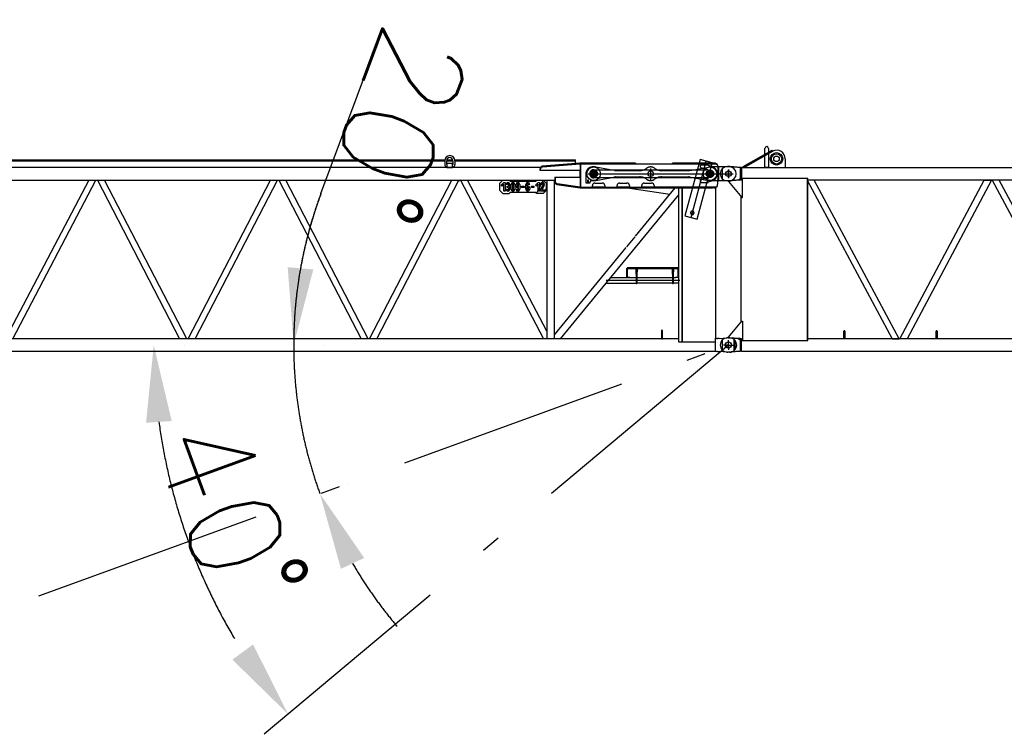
# Model space of a CAD drawing. Extents: x 11974 to 65910, y 18993 to 86132.
# Tile 27 of 37: x 42290 to 50275, y 53106 to 58906. Entities that reach past the tile are written whole.
import ezdxf

# ---------------------------------------------------------------- set-up
doc = ezdxf.new("R2010")
doc.units = 0
doc.header["$LTSCALE"] = 62.5
doc.header["$MEASUREMENT"] = 0
doc.linetypes.add('CENTER', pattern=[50.5, 30, -9, 2.5, -9])
doc.linetypes.add('HIDDEN', pattern=[12.6, 8.4, -4.2])
doc.layers.get('0').update_dxf_attribs({"linetype": 'CONTINUOUS'})
doc.layers.get('Defpoints').update_dxf_attribs({"linetype": 'CONTINUOUS'})
for name, color, linetype in [('1', 7, 'CONTINUOUS'), ('11', 7, 'CONTINUOUS'), ('16', 7, 'CONTINUOUS'), ('55', 7, 'CONTINUOUS')]:
    doc.layers.add(name, color=color, linetype=linetype)
doc.styles.get("Standard").update_dxf_attribs({"font": 'txt', "bigfont": 'bigfont'})
doc.dimstyles.get("Standard").update_dxf_attribs({"dimtxt": 0.18, "dimasz": 0.18, "dimexe": 0.18, "dimexo": 0.0625, "dimgap": 0.09, "dimtad": 0, "dimtih": 1, "dimtoh": 1, "dimdec": 4, "dimzin": 0, "dimtxsty": 'STANDARD', "dimcen": 0.09, "dimazin": 3, "dimtfac": 1, "dimtdec": 4, "dimtofl": 0, "dimtmove": 0, "dimatfit": 3, "dimtolj": 1, "dimtzin": 0})

# ---------------------------------------------------------------- blocks, each defined once
blk = doc.blocks.new('*G22')
at = {"layer": '1', "color": 7, "linetype": 'CONTINUOUS'}
for p, q in [((48156.9576, 57714.935427), (48392.9751, 57847.952427)), ((48397.8876, 57839.244927), (48161.8686, 57706.223427)), ((48178.2381, 57715.388427), (48397.8876, 57839.244927)), ((48333.1371, 57706.223427), (48333.1371, 57861.314427)), ((48363.1296, 57861.314427), (48363.1296, 57706.223427)), ((48392.9751, 57847.952427), (48397.8876, 57839.244927)), ((48498.6231, 57776.348427), (48498.6231, 57715.388427)), ((47986.1286, 57694.353927), (47986.1286, 57616.506927)), ((48048.1461, 57713.424927), (48029.1306, 57713.424927)), ((48060.8541, 57711.701427), (48058.0896, 57711.744927)), ((48064.2291, 57711.570927), (48060.8541, 57711.701427)), ((48068.2116, 57711.356427), (48064.2291, 57711.570927)), ((48072.8046, 57711.053427), (48068.2116, 57711.356427)), ((48078.0066, 57710.664927), (48072.8046, 57711.053427)), ((48083.8161, 57710.189427), (48078.0066, 57710.664927)), ((48090.2346, 57709.628427), (48083.8161, 57710.189427)), ((48097.2591, 57708.980427), (48090.2346, 57709.628427)), ((48104.8926, 57708.246927), (48097.2591, 57708.980427)), ((48113.1306, 57707.427927), (48104.8926, 57708.246927)), ((48133.1901, 57707.427927), (48113.1306, 57707.427927)), ((48133.1901, 57707.427927), (48133.1901, 57603.423927)), ((48143.9241, 57706.223427), (48133.1901, 57707.427927)), ((48143.9241, 57706.223427), (48143.9241, 57604.622427)), ((48143.9241, 57706.223427), (59932.3371, 57706.223427)), ((48161.8686, 57706.223427), (48156.9576, 57714.935427)), ((48178.2381, 57706.223427), (48178.2381, 57715.388427)), ((48363.1296, 57706.223427), (48333.1371, 57706.223427)), ((48048.1461, 57597.426927), (48029.1306, 57597.426927)), ((48113.1306, 57603.423927), (48038.1306, 57597.426927)), ((48038.1306, 57597.426927), (48038.1306, 57592.422927)), ((48038.1306, 57592.422927), (48146.9406, 57462.747927)), ((48060.8541, 57599.240427), (48058.0896, 57599.198427)), ((48064.2291, 57599.367927), (48060.8541, 57599.240427)), ((48068.2116, 57599.579427), (48064.2291, 57599.367927)), ((48072.8046, 57599.874927), (48068.2116, 57599.579427)), ((48078.0066, 57600.254427), (48072.8046, 57599.874927)), ((48083.8161, 57600.719427), (48078.0066, 57600.254427)), ((48090.2346, 57601.269927), (48083.8161, 57600.719427)), ((48097.2591, 57601.902927), (48090.2346, 57601.269927)), ((48104.8926, 57602.621427), (48097.2591, 57601.902927)), ((48113.1306, 57603.423927), (48104.8926, 57602.621427)), ((48133.1901, 57614.624427), (48113.1306, 57603.423927)), ((48133.1901, 57603.423927), (48113.1306, 57603.423927)), ((48151.9446, 57614.624427), (48133.1901, 57614.624427)), ((48143.9241, 57604.622427), (48133.1901, 57603.423927)), ((48678.1296, 57617.678427), (48137.6301, 57617.678427)), ((48137.6301, 57617.678427), (48137.6301, 57611.223927)), ((48145.6326, 57611.223927), (48137.6301, 57611.223927)), ((48151.9446, 57462.747927), (48151.9446, 57614.624427)), ((48708.2826, 57604.622427), (48676.3716, 57604.622427)), ((48676.3716, 57604.622427), (49365.0636, 56316.224427)), ((48683.1336, 57617.678427), (48678.1296, 57617.678427)), ((48678.1296, 56303.168427), (48678.1296, 57617.678427)), ((48683.1336, 56303.168427), (48683.1336, 57617.678427)), ((59932.3371, 57604.622427), (48683.1336, 57604.622427)), ((48734.2011, 57604.622427), (48708.2826, 57604.622427)), ((49422.8931, 56316.224427), (48734.2011, 57604.622427)), ((49429.2336, 56316.224427), (50113.2876, 57604.622427)), ((50171.0301, 57604.622427), (49486.9761, 56316.224427)), ((50113.2876, 57604.622427), (50171.0301, 57604.622427)), ((50234.9751, 57604.622427), (50177.2326, 57604.622427)), ((50177.2326, 57604.622427), (50861.2881, 56316.224427)), ((50919.0291, 56316.224427), (50234.9751, 57604.622427)), ((48137.6301, 57473.844927), (48137.6301, 56447.003427)), ((48146.9406, 57462.747927), (48151.9446, 57462.747927)), ((48038.1306, 56328.423927), (48146.9406, 56458.098927)), ((48146.9406, 56458.098927), (48151.9446, 56458.098927)), ((48151.9446, 56458.098927), (48151.9446, 56306.222427)), ((49722.1326, 56320.224927), (49722.1326, 56377.226427)), ((49730.1306, 56377.226427), (49730.1306, 56320.224927)), ((47986.1286, 56304.350427), (47986.1286, 56226.501927)), ((48048.1461, 56323.419927), (48029.1306, 56323.419927)), ((48038.1306, 56323.419927), (48038.1306, 56328.423927)), ((48113.1306, 56317.422927), (48038.1306, 56323.419927)), ((48060.8541, 56321.691927), (48058.0896, 56321.735427)), ((48064.2291, 56321.562927), (48060.8541, 56321.691927)), ((48068.2116, 56321.346927), (48064.2291, 56321.562927)), ((48072.8046, 56321.045427), (48068.2116, 56321.346927)), ((48078.0066, 56320.656927), (48072.8046, 56321.045427)), ((48083.8161, 56320.182927), (48078.0066, 56320.656927)), ((48090.2346, 56319.621927), (48083.8161, 56320.182927)), ((48097.2591, 56318.975427), (48090.2346, 56319.621927)), ((48104.8926, 56318.241927), (48097.2591, 56318.975427)), ((48113.1306, 56317.422927), (48104.8926, 56318.241927)), ((48133.1901, 56317.422927), (48113.1306, 56317.422927)), ((48133.1901, 56306.222427), (48113.1306, 56317.422927)), ((48133.1901, 56317.422927), (48133.1901, 56213.420427)), ((48144.8361, 56316.224427), (48133.1901, 56317.422927)), ((48151.9446, 56306.222427), (48133.1901, 56306.222427)), ((48145.6326, 56309.622927), (48137.6301, 56309.622927)), ((48137.6301, 56309.622927), (48137.6301, 56303.168427)), ((48137.6301, 56303.168427), (48678.1296, 56303.168427)), ((48144.8361, 56316.224427), (48141.6306, 56307.420927)), ((48144.8361, 56214.623427), (48144.8361, 56316.224427)), ((48678.1296, 56303.168427), (48683.1336, 56303.168427)), ((59931.4311, 56316.224427), (48683.1336, 56316.224427)), ((48972.1326, 56315.724927), (48972.1326, 56319.725427)), ((48972.1326, 56319.725427), (48974.1336, 56319.725427)), ((48984.1311, 56315.724927), (48972.1326, 56315.724927)), ((48974.1336, 56319.725427), (48974.1336, 56376.726927)), ((48974.1336, 56319.725427), (48982.1316, 56319.725427)), ((48982.1316, 56376.726927), (48982.1316, 56319.725427)), ((48982.1316, 56319.725427), (48984.1311, 56319.725427)), ((48984.1311, 56319.725427), (48984.1311, 56315.724927)), ((49365.0636, 56316.224427), (49422.8931, 56316.224427)), ((49486.9761, 56316.224427), (49429.2336, 56316.224427)), ((49720.1331, 56316.224427), (49720.1331, 56320.224927)), ((49720.1331, 56320.224927), (49722.1326, 56320.224927)), ((49732.1316, 56316.224427), (49720.1331, 56316.224427)), ((49722.1326, 56320.224927), (49730.1306, 56320.224927)), ((49730.1306, 56320.224927), (49732.1316, 56320.224927)), ((49732.1316, 56320.224927), (49732.1316, 56316.224427)), ((48048.1461, 56207.423427), (48029.1306, 56207.423427)), ((48060.8541, 56209.232427), (48058.0896, 56209.190427)), ((48064.2291, 56209.359927), (48060.8541, 56209.232427)), ((48068.2116, 56209.571427), (48064.2291, 56209.359927)), ((48072.8046, 56209.866927), (48068.2116, 56209.571427)), ((48078.0066, 56210.247927), (48072.8046, 56209.866927)), ((48083.8161, 56210.712927), (48078.0066, 56210.247927)), ((48090.2346, 56211.263427), (48083.8161, 56210.712927)), ((48097.2591, 56211.897927), (48090.2346, 56211.263427)), ((48104.8926, 56212.616427), (48097.2591, 56211.897927)), ((48113.1306, 56213.420427), (48104.8926, 56212.616427)), ((48133.1901, 56213.420427), (48113.1306, 56213.420427)), ((48144.8361, 56214.623427), (48133.1901, 56213.420427)), ((48144.8361, 56214.623427), (59931.4311, 56214.623427))]:
    blk.add_line(p, q, dxfattribs=at)
at = {"layer": '1', "color": 7, "linetype": 'CENTER'}
for p, q in [((48008.7921, 57655.425927), (48064.5351, 57655.425927)), ((48038.1306, 57626.160927), (48038.1306, 57687.372927)), ((48038.1306, 56236.220427), (48038.1306, 56297.978427)), ((48009.3366, 56265.420927), (48067.8126, 56265.420927))]:
    blk.add_line(p, q, dxfattribs=at)
at = {"layer": '1', "color": 7, "linetype": 'CONTINUOUS'}
for centre, radius in [((48428.1321, 57776.225427), 50.802612), ((48428.1321, 57776.225427), 50.798034), ((48428.1321, 57776.225427), 41.999817), ((48428.1321, 57776.225427), 22.499085), ((48038.1306, 57655.425927), 22.503662), ((48038.1306, 56265.420927), 25.003051)]:
    blk.add_circle(centre, radius, dxfattribs=at)
for centre, radius, start, end in [((48348.1326, 57861.314427), 14.996338, 0, 180), ((48428.6211, 57776.348427), 70.00122, 0, 116.04228), ((48029.1306, 57655.425927), 57.998656, 90, 180), ((48029.1306, 57655.425927), 57.998656, 180, -90), ((48048.1461, 57613.421427), 98.82449, 84.227898, 90.002136), ((48518.6226, 57715.388427), 19.999695, 180, -152.72523), ((48048.1461, 57697.430427), 100.003052, -90, -84.22043), ((48978.1296, 56376.717927), 4.005432, 90, 179.86874), ((48978.1341, 56376.726927), 3.996277, 0, 90.065636), ((49726.1301, 56377.226427), 3.996277, 90, 180), ((49726.1346, 56377.226427), 3.996277, 0, 90.065636), ((48029.1306, 56265.420927), 57.998656, 90, 180), ((48048.1461, 56223.417927), 98.819936, 84.227631, 90.002136), ((48029.1306, 56265.420927), 57.998656, 180, -90), ((48048.1461, 56307.425427), 100.003052, -90, -84.22067)]:
    blk.add_arc(centre, radius, start, end, dxfattribs=at)
blk = doc.blocks.new('*G2727')
at = {"layer": '16', "color": 7, "linetype": 'CENTER'}
blk.add_line((48038.130552, 57688.976775), (48038.130552, 57619.450775), dxfattribs=at)
at = {"layer": '16', "color": 7, "linetype": 'CONTINUOUS'}
blk.add_circle((48038.130552, 57655.425775), 22.503662, dxfattribs=at)
blk = doc.blocks.new('*G2626')
at = {"color": 7, "linetype": 'CONTINUOUS'}
blk.add_blockref('*G2727', (0, 0), dxfattribs=at)
blk = doc.blocks.new('*G2525')
at = {"color": 7, "linetype": 'CONTINUOUS'}
blk.add_blockref('*G2626', (0, 0), dxfattribs=at)
blk = doc.blocks.new('*G2828')
at = {"layer": '55', "color": 7, "linetype": 'HIDDEN'}
for p, q in [((46881.631572, 57655.425924), (46881.631604, 57582.426004)), ((46953.631563, 57710.425935), (46936.63151, 57710.425974)), ((47078.661667, 57687.925686), (46963.774523, 57709.482601)), ((47759.126346, 57687.924942), (47875.4776, 57709.740881)), ((47952.643176, 57710.426006), (47882.849181, 57710.425918)), ((46881.631604, 57582.426004), (46916.631583, 57582.425941)), ((46899.13133, 57601.17593), (46894.131383, 57601.176014)), ((46895.181167, 57602.226608), (46894.131395, 57601.175286)), ((46894.1318, 57601.176014), (46894.131582, 57582.425981)), ((46895.181521, 57602.225996), (46895.181519, 57582.425979)), ((46903.081515, 57602.226028), (46895.181521, 57602.225996)), ((46904.131303, 57601.175942), (46899.13133, 57601.17593)), ((46904.131245, 57601.175336), (46903.081477, 57602.226659)), ((46903.081513, 57582.425965), (46903.081515, 57602.226028)), ((46904.131545, 57582.425963), (46904.131522, 57601.175987)), ((46916.631583, 57582.425941), (46916.631535, 57590.425947)), ((46926.631579, 57600.425988), (46953.631578, 57600.425973)), ((46963.722135, 57601.359556), (47079.277833, 57622.926103)), ((47759.134415, 57622.925449), (47875.477645, 57601.1111)), ((47882.849196, 57600.425956), (47951.861945, 57600.425942))]:
    blk.add_line(p, q, dxfattribs=at)
at = {"layer": '55', "color": 7, "linetype": 'CENTER'}
for p, q in [((46896.861055, 57655.426013), (48075.780571, 57655.425924)), ((46945.131549, 57677.948871), (46945.131577, 57632.902445)), ((46945.131549, 57677.948871), (46945.131577, 57632.902445)), ((47888.131604, 57677.948899), (47888.131535, 57632.902498)), ((47888.131604, 57677.948899), (47888.131535, 57632.902498)), ((46899.131549, 57601.175974), (46899.131505, 57602.225963)), ((46899.131549, 57601.175974), (46899.131505, 57602.225963)), ((46899.131549, 57601.175974), (46899.131505, 57602.225963)), ((46899.131549, 57601.175974), (46899.131505, 57602.225963)), ((46899.131593, 57582.425972), (46899.131517, 57607.385984)), ((46899.131558, 57607.425934), (46899.131586, 57607.405946)), ((46899.131558, 57607.425934), (46899.131586, 57607.405946)), ((46899.131558, 57607.425934), (46899.131586, 57607.405946)), ((46899.131558, 57607.425934), (46899.131586, 57607.405946))]:
    blk.add_line(p, q, dxfattribs=at)
at = {"layer": '55', "color": 7, "linetype": 'CONTINUOUS'}
for p, q in [((46936.631517, 57676.25927), (46936.631573, 57676.155934)), ((47114.975107, 57681.112005), (47078.661667, 57687.925686)), ((47315.479981, 57680.425948), (47122.351811, 57680.425999)), ((47715.413921, 57680.426031), (47498.7831, 57680.426012)), ((47722.785502, 57681.111067), (47759.126346, 57687.924942)), ((47879.631571, 57676.259297), (47879.631506, 57676.155891)), ((48046.631557, 57710.426023), (47952.643176, 57710.426006)), ((46936.631571, 57634.695298), (46936.631507, 57634.593444)), ((47079.277833, 57622.926103), (47115.824932, 57629.747035)), ((47123.163519, 57630.426005), (47315.480025, 57630.425928)), ((47498.783047, 57630.426018), (47715.413964, 57630.42601)), ((47722.785516, 57629.740866), (47759.134415, 57622.925449)), ((47879.631503, 57634.695254), (47879.631562, 57634.593471)), ((47951.861945, 57600.425942), (48046.631547, 57600.425965))]:
    blk.add_line(p, q, dxfattribs=at)
for centre in [(47407.131575, 57655.426018), (48038.131574, 57655.426001)]:
    blk.add_circle(centre, 22.5, dxfattribs=at)
at = {"layer": '55', "color": 7, "linetype": 'HIDDEN'}
for centre, radius, start, end in [((46936.631566, 57655.42598), 55, 90, 180), ((46953.631522, 57655.425967), 55, 79.372859, 90), ((47315.47999, 57780.425964), 100, -68.70817, -53.75068), ((47407.131575, 57655.426018), 55, 53.750677, 126.24932), ((47498.783083, 57780.425931), 100, -126.24932, -111.29176), ((47882.84913, 57670.425966), 40, 90, 100.61966), ((46926.631578, 57590.425945), 10, 90, 180), ((46953.631522, 57655.425967), 55, -90, -79.42831), ((47315.480042, 57530.426009), 100, 53.750679, 68.708017), ((47407.131575, 57655.426018), 55, -126.24932, -53.75068), ((47498.783038, 57530.426002), 100, 111.29191, 126.24932), ((47882.849151, 57640.425934), 40, -100.61966, -90)]:
    blk.add_arc(centre, radius, start, end, dxfattribs=at)
at = {"layer": '55', "color": 7, "linetype": 'CONTINUOUS'}
for centre, radius, start, end in [((46945.131605, 57655.426009), 22.5, 90, 180), ((46945.131605, 57655.426009), 22.5, 180, -90), ((46945.131605, 57655.426009), 22.5, -90, 90), ((47122.351765, 57720.425977), 40, -100.62714, -90), ((47315.47999, 57780.425964), 100, -90, -68.70817), ((47498.783083, 57780.425931), 100, -111.29176, -90), ((47715.413972, 57720.425983), 40, -90, -79.38034), ((47888.131538, 57655.425966), 22.5, 90, 180), ((47888.131538, 57655.425966), 22.5, 180, -90), ((47888.131538, 57655.425966), 22.5, -90, 90), ((48046.631587, 57655.425933), 55, -90, 90), ((47123.163538, 57590.42593), 40, 90, 100.57169), ((47315.480042, 57530.426009), 100, 68.708017, 90), ((47498.783038, 57530.426002), 100, 90, 111.29191), ((47715.413984, 57590.425936), 40, 79.380345, 90)]:
    blk.add_arc(centre, radius, start, end, dxfattribs=at)
blk = doc.blocks.new('*G2424')
at = {"layer": '55', "color": 7, "linetype": 'CENTER'}
blk.add_line((47407.131385, 57698.633447), (47407.131817, 57600.426018), dxfattribs=at)
at = {"color": 7, "linetype": 'CONTINUOUS'}
for name in ['*G2828', '*G2525']:
    blk.add_blockref(name, (0, 0), dxfattribs=at)
blk = doc.blocks.new('*G179179')
at = {"layer": '55', "color": 7, "linetype": 'CONTINUOUS'}
for p, q in [((42148.130319, 57760.57594), (45737.130504, 57760.575939)), ((42148.130557, 57760.575979), (42148.130547, 57706.225225)), ((42148.130548, 57768.575975), (45738.494137, 57768.576)), ((42148.130548, 57768.575975), (42148.130557, 57760.575979)), ((45737.130517, 57761.426), (45737.130538, 57731.425969)), ((45753.130516, 57760.576034), (45803.130511, 57760.575981)), ((45753.130524, 57731.425968), (45753.1306, 57761.425973)), ((45754.174828, 57768.575936), (45802.086272, 57768.575942)), ((45755.130587, 57737.425958), (45755.13056, 57715.425932)), ((45801.130508, 57737.426004), (45755.130587, 57737.425958)), ((45801.130578, 57715.425952), (45801.130585, 57737.426294)), ((45803.130498, 57761.425947), (45803.130545, 57731.426011)), ((45818.502338, 57768.575952), (46798.130576, 57768.576009)), ((45819.130581, 57761.42592), (45819.130531, 57731.42601)), ((45819.130594, 57760.575954), (46798.130501, 57760.575932)), ((46834.138466, 57740.425934), (46528.561399, 57716.37649)), ((46528.962239, 57711.506608), (46835.130553, 57735.425949)), ((46798.130527, 57760.576029), (46798.130576, 57768.576009)), ((46798.130566, 57737.592163), (46798.130527, 57760.576029)), ((47283.130587, 57740.42598), (46834.138466, 57740.425934)), ((46835.130553, 57735.425949), (47937.127708, 57735.426)), ((46840.130526, 57735.425962), (46840.130514, 57740.425935)), ((47283.130587, 57740.42598), (47283.130599, 57735.426007)), ((47933.130605, 57740.425997), (47583.130537, 57740.42598)), ((47583.130549, 57735.426007), (47583.130537, 57740.42598)), ((47808.244511, 57770.010359), (47800.697599, 57741.941107)), ((47857.302284, 57756.820334), (47808.244511, 57770.010359)), ((47906.359935, 57743.630238), (47857.302284, 57756.820334)), ((47905.498469, 57740.426021), (47906.359935, 57743.630238)), ((47933.130605, 57740.425997), (47933.130494, 57735.425953)), ((41986.13056, 57694.348621), (41986.130545, 57693.970542)), ((42029.130545, 57713.425951), (42038.13055, 57713.425979)), ((42038.130562, 57690.015565), (42038.130546, 57617.425958)), ((42092.130564, 57710.070926), (42041.855322, 57713.306257)), ((42105.044629, 57709.2398), (42092.130564, 57710.070926)), ((42112.130542, 57708.783793), (42105.044629, 57709.2398)), ((42112.130542, 57708.783793), (42128.486924, 57707.731286)), ((42133.23054, 57707.425944), (42128.486914, 57707.731289)), ((42133.23054, 57707.425944), (42134.480881, 57707.425931)), ((42134.536804, 57707.425958), (42134.480881, 57707.425931)), ((42144.423591, 57706.225933), (42134.536813, 57707.425645)), ((46513.108108, 57706.226028), (42144.422998, 57706.225933)), ((42144.423591, 57706.225981), (42144.423577, 57604.625948)), ((45755.13056, 57715.425932), (45755.130596, 57706.425956)), ((45755.130596, 57706.425956), (45801.130517, 57706.426002)), ((45801.130517, 57706.426002), (45801.130578, 57715.425952)), ((46510.130545, 57682.925947), (46510.130564, 57696.438159)), ((46515.130519, 57682.925959), (46510.130545, 57682.925947)), ((46515.130519, 57682.925959), (46515.130538, 57696.552155)), ((46840.130527, 57682.925967), (46515.130519, 57682.925959)), ((46835.130559, 57627.925768), (46835.130522, 57682.925446)), ((46840.130583, 57627.925973), (46840.130527, 57682.925967)), ((46936.630517, 57676.25927), (46936.630573, 57676.155934)), ((46988.579293, 57687.925971), (47844.986875, 57687.925978)), ((47879.630571, 57676.259297), (47879.630506, 57676.155891)), ((47890.979887, 57678.332936), (47895.825992, 57676.569069)), ((47954.067735, 57710.425942), (47952.195023, 57719.236342)), ((41986.130557, 57617.439818), (41986.130552, 57616.502584)), ((42038.13055, 57597.425975), (42029.130545, 57597.425946)), ((42041.855328, 57597.545711), (42092.130557, 57600.781066)), ((42092.130557, 57600.781066), (42105.04465, 57601.612172)), ((42105.04465, 57601.612172), (42112.13056, 57602.068141)), ((42112.13056, 57602.068141), (42128.486904, 57603.120671)), ((42133.230536, 57603.42593), (42128.486894, 57603.120674)), ((42134.480903, 57603.426015), (42133.230536, 57603.42593)), ((42134.5368, 57603.425945), (42134.480903, 57603.426015)), ((42144.423019, 57604.625996), (42134.536822, 57603.425525)), ((42144.42301, 57604.625996), (42147.981224, 57604.625961)), ((42147.980545, 57604.625936), (42147.980552, 56316.226552)), ((42850.738958, 57604.626287), (42208.280304, 56377.953822)), ((42208.280492, 57604.625962), (42850.739505, 57604.625933)), ((42208.28055, 57604.625947), (42208.280557, 56316.225974)), ((42233.52239, 56316.226152), (42908.310281, 57604.626127)), ((42908.310545, 57604.625952), (42919.726081, 57604.625996)), ((42919.726272, 57604.626048), (43587.098703, 56316.226492)), ((42977.161875, 57604.626019), (44323.098514, 57604.625982)), ((43644.534484, 56316.226509), (42977.162074, 57604.626069)), ((43655.726457, 56316.226182), (44323.098875, 57604.625782)), ((43713.162233, 56316.226179), (44380.534632, 57604.625712)), ((44380.534298, 57604.626008), (44391.726959, 57604.625932)), ((44391.726495, 57604.625746), (45059.098903, 56316.226144)), ((45116.534684, 56316.226161), (44449.162252, 57604.625675)), ((44449.162742, 57604.625958), (45795.099314, 57604.625939)), ((45127.726635, 56316.226523), (45795.09905, 57604.626114)), ((45185.162411, 56316.226521), (45852.534834, 57604.62614)), ((45844.31929, 57593.398196), (45866.908684, 57605.229161)), ((45852.535098, 57604.625966), (45863.950682, 57604.625996)), ((45863.950804, 57604.626067), (46538.738707, 56316.226143)), ((45921.521648, 57604.625931), (46630.154234, 57604.625994)), ((46563.980811, 56377.953826), (45921.522138, 57604.626214)), ((46184.130546, 57519.425927), (46184.1306, 57579.425965)), ((46184.1306, 57579.425965), (46209.130527, 57604.425962)), ((46194.130508, 57562.425937), (46216.13056, 57584.425936)), ((46209.130527, 57604.425962), (46259.130548, 57604.426006)), ((46216.13056, 57584.425936), (46226.130506, 57584.42596)), ((46226.130506, 57584.42596), (46226.130573, 57514.42595)), ((46248.13058, 57584.17497), (46248.130556, 57573.957318)), ((46252.130559, 57573.957342), (46252.130583, 57584.174994)), ((46259.130548, 57604.426006), (46269.130589, 57594.425961)), ((46269.130589, 57594.425961), (46474.130594, 57594.425956)), ((46288.130557, 57584.175015), (46288.130534, 57573.957363)), ((46292.130537, 57573.957387), (46292.13056, 57584.175039)), ((46328.13051, 57584.174964), (46328.130582, 57573.957286)), ((46332.130585, 57573.95731), (46332.130513, 57584.174988)), ((46408.130562, 57584.175029), (46408.130538, 57573.957377)), ((46412.130515, 57573.957305), (46412.130539, 57584.174956)), ((46474.130591, 57562.425984), (46496.130547, 57584.426009)), ((46474.130594, 57594.425956), (46484.130541, 57604.426023)), ((46496.130547, 57584.426009), (46506.13059, 57584.426007)), ((46506.13059, 57584.426007), (46506.13056, 57514.426024)), ((46519.779343, 57568.425962), (46528.09087, 57584.295419)), ((46534.130536, 57604.42597), (46559.130507, 57579.425946)), ((46559.130507, 57579.425946), (46559.130576, 57519.42598)), ((46563.980506, 57604.625943), (46563.980569, 56316.225962)), ((46624.280579, 57604.625936), (46624.280604, 56316.225962)), ((46630.154233, 57627.925979), (46630.154234, 57588.162753)), ((46630.4025, 57627.925979), (46840.130583, 57627.925973)), ((46635.130545, 57588.343756), (46635.130579, 57627.925979)), ((46936.630571, 57634.695298), (46936.630507, 57634.593444)), ((46955.130508, 57580.42598), (47015.130546, 57580.425925)), ((47844.987464, 57622.926005), (46988.596134, 57622.925991)), ((47155.130539, 57580.425962), (47215.130603, 57580.426004)), ((47355.13057, 57580.425944), (47415.130537, 57580.426013)), ((47879.630503, 57634.695254), (47879.630562, 57634.593471)), ((47895.826025, 57634.282894), (47890.976785, 57632.51793)), ((47950.236005, 57558.858015), (47954.604957, 57600.425215)), ((46209.130543, 57494.426), (46184.130546, 57519.425927)), ((46201.20162, 57555.354857), (46194.130508, 57562.425937)), ((46216.130522, 57570.283866), (46201.20162, 57555.354857)), ((46216.13053, 57514.425952), (46216.130522, 57570.283866)), ((46226.130573, 57514.42595), (46216.13053, 57514.425952)), ((46244.130552, 57568.300442), (46234.130509, 57568.300443)), ((46234.130604, 57530.300502), (46244.13055, 57530.300527)), ((46244.130502, 57544.300476), (46244.1306, 57554.300493)), ((46250.130542, 57544.30045), (46244.130502, 57544.300476)), ((46244.1306, 57554.300493), (46250.130543, 57554.300493)), ((46248.130526, 57524.643602), (46248.130502, 57514.42595)), ((46252.130505, 57514.425974), (46252.130529, 57524.643625)), ((46256.130533, 57530.300502), (46256.130582, 57538.300482)), ((46256.130608, 57560.300507), (46256.130561, 57568.300513)), ((46269.130582, 57504.425989), (46259.130538, 57494.425947)), ((46266.130528, 57538.300506), (46266.130576, 57530.3005)), ((46266.130603, 57568.300512), (46266.130555, 57560.300532)), ((46474.130586, 57504.425983), (46269.130582, 57504.425989)), ((46274.130556, 57530.300451), (46274.130583, 57568.300463)), ((46284.13053, 57568.300487), (46284.130502, 57530.300475)), ((46288.1306, 57524.643621), (46288.130577, 57514.425969)), ((46292.13058, 57514.425993), (46292.130603, 57524.643645)), ((46296.130582, 57530.300425), (46296.130513, 57568.300462)), ((46306.130555, 57568.300461), (46306.130528, 57530.300449)), ((46314.130534, 57530.300497), (46324.130576, 57530.300495)), ((46314.13056, 57558.300466), (46314.130561, 57568.300508)), ((46324.130604, 57568.300507), (46324.130506, 57558.30049)), ((46328.130578, 57524.643667), (46328.130555, 57514.426015)), ((46328.130604, 57552.643636), (46328.130581, 57542.425984)), ((46332.130532, 57514.425942), (46332.130555, 57524.643594)), ((46332.130584, 57542.426008), (46332.130607, 57552.643659)), ((46336.13056, 57530.30047), (46336.130578, 57543.468039)), ((46336.130586, 57558.300439), (46336.130587, 57568.300482)), ((46346.130533, 57568.300506), (46346.130506, 57530.300494)), ((46360.130576, 57544.425922), (46360.130578, 57554.425964)), ((46380.130565, 57544.425944), (46360.130576, 57544.425922)), ((46360.130578, 57554.425964), (46380.130567, 57554.425987)), ((46380.130567, 57554.425987), (46380.130565, 57544.425944)), ((46394.13056, 57530.300465), (46394.130588, 57568.300477)), ((46404.130579, 57540.30041), (46404.130507, 57530.300489)), ((46404.130534, 57568.300501), (46404.130516, 57555.132932)), ((46408.13051, 57556.174964), (46408.130583, 57545.957286)), ((46408.130605, 57524.643635), (46408.130581, 57514.425983)), ((46412.130586, 57545.95731), (46412.130513, 57556.174987)), ((46412.130584, 57514.426007), (46412.130608, 57524.643659)), ((46426.13056, 57568.300475), (46416.130517, 57568.300476)), ((46416.130586, 57530.300438), (46416.130588, 57540.300481)), ((46426.130534, 57540.300506), (46426.130532, 57530.300463)), ((46440.130508, 57554.425959), (46460.130593, 57554.425956)), ((46440.130532, 57544.426013), (46440.130508, 57554.425959)), ((46460.130495, 57544.425939), (46440.130532, 57544.426013)), ((46460.130593, 57554.425956), (46460.130495, 57544.425939)), ((46484.130531, 57494.425965), (46474.130586, 57504.425983)), ((46481.201607, 57555.35493), (46474.130591, 57562.425984)), ((46496.13058, 57570.283817), (46481.201607, 57555.35493)), ((46496.130516, 57523.272357), (46506.130591, 57542.365738)), ((46496.130517, 57514.426025), (46496.13058, 57570.283817)), ((46506.13056, 57514.426024), (46496.130517, 57514.426025)), ((46514.13054, 57514.425975), (46514.130542, 57524.426017)), ((46546.130512, 57514.425972), (46514.13054, 57514.425975)), ((46514.130542, 57524.426017), (46535.46, 57565.669795)), ((46524.130515, 57568.425997), (46514.130569, 57568.425973)), ((46544.342556, 57561.076197), (46525.388649, 57524.426004)), ((46525.388649, 57524.426004), (46546.130514, 57524.426015)), ((46559.130576, 57519.42598), (46534.130552, 57494.426008)), ((46546.130514, 57524.426015), (46546.130512, 57514.425972)), ((46559.130542, 57533.637328), (46563.980386, 57542.897426)), ((46647.198053, 57568.382388), (46834.258816, 57540.426001)), ((46835.130537, 57545.425961), (46647.905407, 57573.509721)), ((46834.258816, 57540.426001), (47636.130547, 57540.425931)), ((46835.130537, 57545.425961), (46935.130552, 57545.425952)), ((46840.130522, 57540.426), (46840.13051, 57545.425973)), ((46935.130552, 57545.425952), (46935.130542, 57560.425968)), ((47035.129866, 57545.426028), (46935.130649, 57545.425926)), ((47035.130557, 57560.425959), (47035.130568, 57545.425943)), ((47035.130568, 57545.425943), (47135.130583, 57545.425934)), ((47135.130583, 57545.425934), (47135.130573, 57560.42595)), ((47235.129897, 57545.42601), (47135.130706, 57545.426005)), ((47218.239253, 57540.425958), (47563.473801, 57491.061219)), ((47235.130588, 57560.425942), (47235.130502, 57545.425952)), ((47235.130502, 57545.425952), (47335.130518, 57545.425943)), ((47604.087739, 57540.426023), (47282.436693, 57149.477388)), ((47335.130518, 57545.425943), (47335.130507, 57560.425959)), ((47435.129928, 57545.425992), (47335.130737, 57545.425987)), ((47435.130523, 57560.42595), (47435.130534, 57545.425934)), ((47933.700493, 57545.425933), (47435.130534, 57545.425934)), ((47601.399263, 57537.157065), (47578.537944, 57540.425996)), ((47636.130525, 56289.425946), (47636.130547, 57540.425931)), ((47636.130547, 57540.425931), (47908.130528, 57540.425957)), ((47918.90517, 57540.425975), (47908.130528, 57540.425957)), ((47918.90517, 57540.425975), (47933.130587, 57540.425966)), ((47933.130575, 57545.425939), (47933.130587, 57540.425966)), ((47935.130527, 57540.425942), (47933.131096, 57540.425933)), ((47935.318216, 57545.425936), (47933.700493, 57545.425933)), ((47935.130583, 56316.624686), (47935.130527, 57540.425942)), ((46209.130543, 57494.426), (46259.130538, 57494.425947)), ((46534.130552, 57494.426008), (46484.130531, 57494.425965)), ((47046.809116, 56768.176595), (47636.129824, 57484.462511)), ((47278.625074, 57144.844651), (47210.007356, 57061.443809)), ((47206.195808, 57056.810949), (46624.280474, 56349.525865)), ((47213.130533, 56812.676014), (47213.13055, 56887.675971)), ((47213.13055, 56887.675971), (47221.130605, 56895.675999)), ((47215.630578, 56885.175929), (47215.630548, 56815.175945)), ((47630.63056, 56885.17593), (47215.630578, 56885.175929)), ((47221.130605, 56895.675999), (47625.130574, 56895.676013)), ((47285.903575, 56885.17594), (47285.903561, 56858.175941)), ((47285.903561, 56858.175941), (47297.90357, 56858.176012)), ((47285.903575, 56885.17594), (47297.903584, 56885.176011)), ((47287.903527, 56858.176014), (47287.903573, 56840.175965)), ((47295.903507, 56858.175965), (47295.903579, 56840.176013)), ((47297.903584, 56885.176011), (47297.90357, 56858.176012)), ((47580.67498, 56885.175988), (47580.674965, 56858.175989)), ((47580.674965, 56858.175989), (47592.674948, 56858.175964)), ((47580.67498, 56885.175988), (47592.674963, 56885.175963)), ((47582.674906, 56858.175966), (47582.674978, 56840.176013)), ((47590.674912, 56858.176013), (47590.674958, 56840.175965)), ((47592.674963, 56885.175963), (47592.674948, 56858.175964)), ((47625.130574, 56895.676013), (47633.130505, 56887.675984)), ((47630.63053, 56815.175946), (47630.63056, 56885.17593)), ((47633.130505, 56887.675984), (47633.130584, 56812.676001)), ((47083.420368, 56812.675638), (47290.281697, 56812.676024)), ((47238.130565, 56812.675926), (47213.130533, 56812.676014)), ((47215.630548, 56815.175945), (47238.130537, 56815.176023)), ((47238.130537, 56815.176023), (47238.130565, 56812.675926)), ((47287.903573, 56840.175965), (47295.903579, 56840.176013)), ((47289.903513, 56840.175942), (47290.281698, 56766.175972)), ((47293.903516, 56840.175966), (47294.281701, 56766.175996)), ((47294.281674, 56812.675951), (47608.130525, 56812.675992)), ((47582.674978, 56840.176013), (47590.674958, 56840.175965)), ((47584.674918, 56840.17599), (47585.053103, 56766.176021)), ((47588.674921, 56840.176014), (47589.05308, 56766.175948)), ((47608.130525, 56812.675992), (47608.130568, 56815.175966)), ((47633.130584, 56812.676001), (47608.130525, 56812.675992)), ((47608.130568, 56815.175966), (47630.63053, 56815.175946)), ((46674.968893, 56316.225971), (47046.809069, 56768.176595)), ((47046.809069, 56768.176595), (47290.28171, 56768.176641)), ((47636.130545, 56768.175952), (47294.281725, 56768.175937)), ((47494.130429, 56381.425898), (47494.130453, 56371.425952)), ((47502.130652, 56371.425948), (47502.130628, 56381.425894)), ((47935.130568, 56451.169312), (47935.130577, 56453.426522)), ((41986.130551, 56304.348376), (41986.130551, 56303.97175)), ((42029.130552, 56323.425975), (42038.130552, 56323.425975)), ((42038.130552, 56265.425975), (42038.130552, 56303.425967)), ((42092.130551, 56320.070884), (42041.855323, 56323.306248)), ((42105.044635, 56319.239824), (42092.130551, 56320.070884)), ((42112.130552, 56318.783824), (42105.044635, 56319.239824)), ((42112.130552, 56318.783824), (42128.486908, 56317.731242)), ((42133.230551, 56317.425975), (42128.486906, 56317.731241)), ((42133.230552, 56317.425974), (42134.480892, 56317.425975)), ((42134.536806, 56317.425975), (42134.480889, 56317.425974)), ((42144.423591, 56316.225974), (42134.536822, 56317.425437)), ((42144.423591, 56316.225975), (42144.423592, 56214.625975)), ((43742.005655, 56316.225959), (42151.172881, 56316.225975)), ((47636.130525, 56316.22596), (43713.161555, 56316.225968)), ((47498.13128, 56371.425962), (47494.130453, 56371.425952)), ((47494.130549, 56371.425926), (47494.130509, 56316.425958)), ((47494.130509, 56316.425958), (47498.130512, 56316.425982)), ((47498.130512, 56316.425982), (47502.130611, 56316.42598)), ((47502.130652, 56371.425948), (47498.13128, 56371.425962)), ((47502.130515, 56316.426006), (47502.130555, 56371.425974)), ((47941.724593, 56317.425441), (47931.837504, 56316.224785)), ((47931.837563, 56214.625676), (47931.837504, 56316.226557)), ((47941.724626, 56317.42595), (47950.384615, 56317.425981)), ((47963.849979, 56318.604961), (47950.581014, 56317.609916)), ((47963.849979, 56318.604961), (48024.396338, 56323.14594)), ((48031.87526, 56323.425995), (48047.130555, 56323.425932)), ((48038.1306, 56265.425992), (48038.130555, 56305.42597)), ((48085.130512, 56307.902885), (48085.130584, 56309.243859)), ((48090.130566, 56304.348979), (48090.13053, 56226.502949)), ((42038.130552, 56265.425975), (42000.130559, 56265.425975)), ((42038.130552, 56265.425975), (42076.130544, 56265.425975)), ((42038.130552, 56265.425975), (42038.130552, 56227.425982)), ((47931.83752, 56289.425974), (47636.130525, 56289.425946)), ((48038.1306, 56265.425992), (47998.130525, 56265.425972)), ((48038.1306, 56265.425992), (48038.130523, 56225.425943)), ((48038.1306, 56265.425992), (48078.130552, 56265.425941)), ((48085.130573, 56221.608458), (48085.130527, 56222.948221)), ((42038.130553, 56207.425974), (42029.130552, 56207.425975)), ((42038.138242, 56207.306496), (42092.130552, 56210.781065)), ((42092.130552, 56210.781065), (42105.044635, 56211.612125)), ((42105.044635, 56211.612125), (42112.130552, 56212.068126)), ((42112.130552, 56212.068126), (42128.48691, 56213.120706)), ((42133.230555, 56213.425974), (42128.48691, 56213.120706)), ((42134.48089, 56213.425975), (42133.230555, 56213.425974)), ((42144.423592, 56214.625975), (42134.536821, 56213.425302)), ((42144.423002, 56214.625975), (47931.836913, 56214.625953)), ((47931.837563, 56214.627398), (47941.724678, 56213.4253)), ((47950.386086, 56213.425986), (47941.724641, 56213.425931)), ((47950.581007, 56213.242381), (47963.850012, 56212.246992)), ((48024.39629, 56207.706033), (47963.850012, 56212.246992)), ((48047.130545, 56207.425931), (48031.87525, 56207.425994))]:
    blk.add_line(p, q, dxfattribs=at)
at = {"layer": '55', "color": 7, "linetype": 'HIDDEN'}
for p, q in [((46835.130553, 57735.425949), (46835.130522, 57682.925446)), ((46840.130527, 57682.925967), (46840.130526, 57735.425962)), ((47596.63055, 57740.426021), (47596.630536, 57735.425951)), ((47603.130538, 57735.426029), (47603.130526, 57740.426002)), ((47618.130528, 57735.425943), (47618.130542, 57740.426013)), ((47624.630531, 57735.426021), (47624.630519, 57740.425995)), ((47800.697599, 57741.941107), (47685.431568, 57313.232562)), ((47744.130586, 57740.426001), (47744.130573, 57735.425932)), ((47750.630575, 57735.42601), (47750.630563, 57740.425983)), ((47765.630565, 57735.425924), (47765.630579, 57740.425994)), ((47772.130568, 57735.426002), (47772.130555, 57740.425975)), ((47783.547089, 57286.852415), (47905.498469, 57740.426021)), ((47800.624382, 57741.960726), (47799.068506, 57736.166482)), ((47891.630527, 57740.426008), (47891.630513, 57735.425938)), ((47898.130515, 57735.426016), (47898.1306, 57740.425964)), ((47913.130519, 57740.426), (47913.130531, 57735.426027)), ((47919.630604, 57735.425983), (47919.630592, 57740.425956)), ((41986.130545, 57693.970542), (41986.130557, 57617.439818)), ((46513.131079, 57706.225981), (46513.108108, 57706.226028)), ((46936.630573, 57676.155934), (46936.630571, 57634.695298)), ((46945.130504, 57687.925944), (46988.579293, 57687.925971)), ((46953.63056, 57634.593405), (46953.630595, 57676.259328)), ((47814.885318, 57706.029083), (47869.593977, 57686.116743)), ((47869.472113, 57725.426015), (47818.30555, 57725.425995)), ((47844.986875, 57687.925978), (47859.33331, 57687.925946)), ((47869.593977, 57686.116743), (47890.979887, 57678.332936)), ((47872.892368, 57724.822939), (47908.651804, 57711.807526)), ((47879.630506, 57676.155891), (47879.630503, 57634.695254)), ((47896.630518, 57634.593458), (47896.630527, 57676.259284)), ((47952.195023, 57719.236342), (47951.279293, 57723.544653)), ((47954.457151, 57708.594343), (47954.067735, 57710.425942)), ((47958.369724, 57705.425934), (47959.13057, 57705.426015)), ((47959.130561, 57605.426), (47959.13057, 57705.426015)), ((42147.981224, 57604.625961), (42208.280492, 57604.625962)), ((42850.739505, 57604.625933), (42908.310545, 57604.625952)), ((42919.726081, 57604.625996), (42977.161875, 57604.626019)), ((44323.098514, 57604.625982), (44380.534298, 57604.626008)), ((44391.726959, 57604.625932), (44449.162742, 57604.625958)), ((45795.099314, 57604.625939), (45852.535098, 57604.625966)), ((45863.950682, 57604.625996), (45921.521648, 57604.625931)), ((46528.09087, 57584.295419), (46537.086089, 57601.470409)), ((46835.130559, 57627.925768), (46835.130537, 57545.425961)), ((46840.13051, 57545.425973), (46840.130583, 57627.925973)), ((46988.596134, 57622.925991), (46945.130584, 57622.926004)), ((47869.59397, 57624.73522), (47814.885321, 57604.822864)), ((47818.305586, 57585.426002), (47869.472124, 57585.425925)), ((47859.333294, 57622.926032), (47844.987464, 57622.926005)), ((47890.976785, 57632.51793), (47869.59397, 57624.73522)), ((47908.651765, 57599.044427), (47872.892367, 57586.029052)), ((47954.604957, 57600.425215), (47954.754064, 57601.844069)), ((47958.732189, 57605.426006), (47959.130561, 57605.426)), ((46482.090846, 57496.465675), (46496.130516, 57523.272357)), ((46506.130591, 57542.365738), (46519.779343, 57568.425962)), ((46543.502371, 57503.797737), (46559.130542, 57533.637328)), ((46935.130649, 57545.425926), (46935.130552, 57545.425952)), ((47035.130568, 57545.425943), (47035.129866, 57545.426028)), ((47135.130706, 57545.426005), (47135.130583, 57545.425934)), ((47235.130502, 57545.425952), (47235.129897, 57545.42601)), ((47335.130737, 57545.425987), (47335.130518, 57545.425943)), ((47435.130534, 57545.425934), (47435.129928, 57545.425992)), ((47663.130572, 57540.426013), (47663.130524, 56289.425932)), ((47915.130552, 57545.425989), (47915.130564, 57540.426016)), ((47919.130541, 57540.425943), (47919.130555, 57545.426013)), ((47933.131096, 57540.425933), (47933.130587, 57540.425966)), ((47685.431664, 57313.232536), (47734.489315, 57300.04244)), ((47734.489315, 57300.04244), (47783.547089, 57286.852415)), ((41986.130551, 56303.97175), (41986.130552, 56227.439551)), ((42150.880073, 56316.225974), (42147.981232, 56316.225974)), ((48031.87526, 56323.425995), (48031.874629, 56323.425957)), ((48085.130527, 56222.948221), (48085.130512, 56307.902885))]:
    blk.add_line(p, q, dxfattribs=at)
at = {"layer": '55', "color": 7, "linetype": 'CENTER'}
for p, q in [((47603.130538, 57735.426029), (47603.130526, 57740.426002)), ((47603.130538, 57735.426029), (47603.130526, 57740.426002)), ((47618.130528, 57735.425943), (47618.130542, 57740.426013)), ((47618.130528, 57735.425943), (47618.130542, 57740.426013)), ((47734.489315, 57300.04244), (47857.302284, 57756.820334)), ((47734.489315, 57300.04244), (47857.302284, 57756.820334)), ((47750.630575, 57735.42601), (47750.630563, 57740.425983)), ((47750.630575, 57735.42601), (47750.630563, 57740.425983)), ((47765.630565, 57735.425924), (47765.630579, 57740.425994)), ((47765.630565, 57735.425924), (47765.630579, 57740.425994)), ((47898.130515, 57735.426016), (47898.1306, 57740.425964)), ((47898.130515, 57735.426016), (47898.1306, 57740.425964)), ((47913.130531, 57735.426027), (47913.130519, 57740.426)), ((47913.130531, 57735.426027), (47913.130519, 57740.426)), ((42208.300863, 57655.425958), (42008.129596, 57655.426146)), ((42113.083172, 57655.426012), (42133.230551, 57655.425985)), ((42113.083172, 57655.426012), (42133.230551, 57655.425985)), ((42113.083172, 57655.426012), (42133.230551, 57655.425985)), ((42113.083172, 57655.426012), (42133.230551, 57655.425985)), ((42113.083172, 57655.426012), (42133.230551, 57655.425985)), ((42113.083172, 57655.426012), (42133.230551, 57655.425985)), ((42113.083172, 57655.426012), (42133.230551, 57655.425985)), ((42113.083172, 57655.426012), (42133.230551, 57655.425985)), ((42132.984493, 57655.425969), (42137.630556, 57655.42598)), ((42132.984493, 57655.425969), (42137.630556, 57655.42598)), ((42134.500909, 57655.425993), (42133.230551, 57655.425985)), ((42134.500909, 57655.425993), (42133.230551, 57655.425985)), ((42134.500909, 57655.425993), (42133.230551, 57655.425985)), ((42134.500909, 57655.425993), (42133.230551, 57655.425985)), ((42134.500909, 57655.425993), (42133.230551, 57655.425985)), ((42134.500909, 57655.425993), (42133.230551, 57655.425985)), ((42134.500909, 57655.425993), (42133.230551, 57655.425985)), ((42134.500909, 57655.425993), (42133.230551, 57655.425985)), ((42137.630556, 57655.42598), (42145.630536, 57655.425931)), ((42137.630556, 57655.42598), (42145.630536, 57655.425931)), ((42145.630536, 57655.425931), (42138.300428, 57655.426005)), ((42138.300428, 57655.426005), (42145.630536, 57655.425931)), ((42145.630536, 57655.425931), (42138.300428, 57655.426005)), ((42138.300428, 57655.426005), (42145.630536, 57655.425931)), ((42142.130573, 57655.42599), (42144.423592, 57655.426014)), ((42142.130573, 57655.42599), (42144.423592, 57655.426014)), ((46935.130563, 57655.426011), (47869.333332, 57655.42594)), ((46945.130549, 57677.948871), (46945.130577, 57632.902445)), ((46945.130549, 57677.948871), (46945.130577, 57632.902445)), ((47849.879507, 57728.734488), (47848.323502, 57722.939761)), ((47888.130604, 57677.948899), (47888.130535, 57632.902498)), ((47888.130604, 57677.948899), (47888.130535, 57632.902498)), ((47663.130509, 57522.141189), (47663.130546, 57531.20171)), ((47663.130524, 56289.425932), (47663.130572, 57540.426013)), ((47663.130524, 56289.425932), (47663.130572, 57540.426013)), ((47663.130572, 57540.426013), (47663.130524, 56289.425932)), ((47663.130572, 57540.426013), (47663.130524, 56289.425932)), ((47663.130532, 57535.678144), (47663.13057, 57540.446098)), ((47663.130532, 57535.678144), (47663.13057, 57540.446098)), ((47663.130604, 57468.78303), (47663.130605, 57532.068945)), ((47663.130605, 57532.068945), (47663.130604, 57468.78303)), ((47915.130564, 57540.426016), (47915.130552, 57545.425989)), ((47915.130564, 57540.426016), (47915.130552, 57545.425989)), ((47663.130605, 57479.691424), (47663.130527, 57485.330594)), ((47291.903591, 56887.830576), (47291.903579, 56760.818239)), ((47586.674996, 56887.830624), (47586.674984, 56760.818287)), ((47643.130591, 56790.425957), (47046.358471, 56790.425947)), ((47643.130591, 56790.425957), (47046.358471, 56790.425947)), ((47643.130591, 56790.425957), (47049.171215, 56790.425956)), ((47643.130591, 56790.425957), (47049.171215, 56790.425956)), ((42147.981232, 56316.225974), (42144.423006, 56316.225974)), ((47502.130555, 56371.425974), (47494.130549, 56371.425926)), ((47498.130512, 56316.425982), (47498.130552, 56371.42595)), ((47931.836937, 56316.225984), (47928.131172, 56316.226008))]:
    blk.add_line(p, q, dxfattribs=at)
at = {"layer": '55', "color": 7, "linetype": 'CONTINUOUS'}
for points in [[(42134.481483, 57707.425667), (42134.46545, 57707.422509)], [(46570.941999, 57719.711315), (46570.942025, 57719.711412), (46570.942025, 57719.711412), (46570.941955, 57719.711534)], [(46675.649163, 57564.130624), (46675.649138, 57564.130527)], [(46676.388411, 57569.076002), (46676.388385, 57569.075905), (46676.388385, 57569.075905), (46676.388359, 57569.075809), (46676.388359, 57569.075809), (46676.388359, 57569.075809), (46676.388333, 57569.075712)], [(42147.981232, 56316.226552), (42147.984157, 56316.224615)], [(47950.581014, 56317.609916), (47950.497637, 56317.531732)], [(47941.724678, 56213.4253), (47941.724531, 56213.43093)]]:
    blk.add_lwpolyline(points, dxfattribs=at)
at = {"layer": '55', "color": 7, "linetype": 'HIDDEN'}
for points in [[(45755.130393, 57720.533512), (45755.269615, 57720.609156)], [(46517.135083, 57703.928897), (46517.026759, 57703.991362)], [(42150.880072, 56316.226552), (42150.882659, 56316.225087)]]:
    blk.add_lwpolyline(points, dxfattribs=at)
at = {"layer": '55', "color": 7, "linetype": 'CONTINUOUS'}
for centre, radius in [((42038.130555, 57655.425975), 22.5), ((46945.130605, 57655.426009), 55), ((46945.130605, 57655.426009), 23.5), ((46945.130605, 57655.426009), 13.31369), ((46945.130605, 57655.426009), 8.31369), ((47407.130575, 57655.426018), 22.5), ((47888.130538, 57655.425966), 55), ((47888.130538, 57655.425966), 23.5), ((47888.130538, 57655.425966), 13.31369), ((47888.130538, 57655.425966), 8.31369), ((48038.130574, 57655.426001), 22.5), ((42038.130552, 56265.425975), 25), ((48038.1306, 56265.425992), 25)]:
    blk.add_circle(centre, radius, dxfattribs=at)
at = {"layer": '55', "color": 7, "linetype": 'HIDDEN'}
for centre, radius in [((46945.130605, 57655.426009), 30), ((46945.130605, 57655.426009), 27), ((47888.130538, 57655.425966), 30), ((47888.130538, 57655.425966), 27)]:
    blk.add_circle(centre, radius, dxfattribs=at)
at = {"layer": '55', "color": 7, "linetype": 'CONTINUOUS'}
for centre, radius, start, end in [((45778.130562, 57761.426008), 41, 0, 180), ((45778.130562, 57761.426008), 25, 0, 180), ((47937.127719, 57720.425984), 15, 5.290103, 90), ((42029.13054, 57655.42595), 58, 90, -90), ((42038.130555, 57655.425975), 58, 83.546946, 90), ((41978.489664, 57655.433007), 154.591195, -0.002547, 0.057318), ((41978.532142, 57655.419417), 154.548717, -0.057376, 0.00249), ((45760.130534, 57731.42593), 23, 180, -102.77857), ((45760.130534, 57731.42593), 7, 180, -135.58477), ((45796.130509, 57731.425952), 7, -44.41523, 0), ((45796.130509, 57731.425952), 23, -77.22167, 0), ((46530.130553, 57696.438182), 20, 94.49999, -179.99999), ((46530.130554, 57696.552166), 15, 94.46716, 180), ((46945.130605, 57655.426009), 22.5, 90, 180), ((46945.130605, 57655.426009), 22.5, 180, -90), ((46945.130605, 57655.426009), 22.5, -90, 90), ((47888.130538, 57655.425966), 22.5, 90, 180), ((47888.130538, 57655.425966), 22.5, 180, -90), ((47888.130538, 57655.425966), 22.5, -90, 90), ((47235.130513, 57655.42601), 720, -7.744267, 5.290103), ((42038.130555, 57655.425975), 58, -90, -83.54695), ((46250.130521, 57568.300539), 16, 97.18076, 180), ((46250.130521, 57568.300539), 16, -0.000001, 82.819244), ((46290.130569, 57568.300462), 16, 97.18076, 180), ((46290.130569, 57568.300462), 16, -0.000001, 82.819244), ((46330.130547, 57568.300507), 16, 97.18076, 180), ((46330.130547, 57568.300507), 16, -0.000001, 82.819244), ((46410.130574, 57568.300476), 16, 97.18076, 180), ((46410.130574, 57568.300476), 16, 0, 82.819244), ((46530.130555, 57568.425971), 16, -27.34602, 180), ((46650.154223, 57588.162776), 20, 180, -98.5), ((46650.130561, 57588.343767), 15, 180, -98.53077), ((46955.130531, 57560.425991), 20, 90, 180), ((47015.130568, 57560.425936), 20, 0, 90), ((47155.130562, 57560.425973), 20, 90, 180), ((47215.130503, 57560.425945), 20, 0, 90), ((47355.130593, 57560.425955), 20, 90, 180), ((47415.13056, 57560.426024), 20, 0, 90), ((46250.13059, 57530.300501), 16, 180, -97.18076), ((46250.130521, 57568.300539), 6, 109.47122, 180), ((46250.13059, 57530.300501), 6, 180, -109.47122), ((46250.130542, 57538.300507), 6, 0, 90), ((46250.130543, 57560.300436), 6, -90, 0), ((46250.130521, 57568.300539), 6, 0, 70.528779), ((46250.13059, 57530.300501), 6, -70.52878, 0), ((46250.13059, 57530.300501), 16, -82.81924, 0), ((46271.461283, 57549.300522), 8, 152.72039, -152.72039), ((46250.130542, 57538.300507), 16, 0, 27.279613), ((46250.130543, 57560.300436), 16, -27.27961, 0.00022), ((46290.130542, 57530.30045), 16, 180, -97.18076), ((46290.130542, 57530.30045), 6, 180, -109.47122), ((46290.130569, 57568.300462), 6, 109.47122, 180), ((46290.130542, 57530.30045), 6, -70.52878, 0), ((46290.130542, 57530.30045), 16, -82.81924, 0), ((46290.130569, 57568.300462), 6, 0, 70.528779), ((46330.13052, 57530.300495), 16, 180, -97.18076), ((46330.130546, 57558.300464), 16, 180, -97.18076), ((46330.13052, 57530.300495), 6, 180, -109.47122), ((46330.130546, 57558.300464), 6, 180, -109.47122), ((46330.130547, 57568.300507), 6, 109.47122, 180), ((46330.13052, 57530.300495), 6, -70.52878, 0), ((46330.13052, 57530.300495), 16, -82.81924, 0), ((46330.130546, 57558.300464), 6, -70.52878, 0), ((46330.130547, 57568.300507), 6, 0, 70.528779), ((46330.130546, 57558.300464), 16, -82.81924, -67.97569), ((46410.130546, 57530.300464), 16, 180, -97.18076), ((46410.130546, 57530.300464), 6, 180, -109.47122), ((46410.130548, 57540.300507), 6, 109.47122, -179.99944), ((46410.130548, 57540.300507), 16, 97.18076, 112.02431), ((46410.130574, 57568.300476), 6, 109.47122, 180), ((46410.130546, 57530.300464), 6, -70.52878, 0), ((46410.130546, 57530.300464), 16, -82.81924, 0), ((46410.130548, 57540.300507), 16, 0, 82.819244), ((46410.130548, 57540.300507), 6, 0, 70.528779), ((46410.130574, 57568.300476), 6, 0, 70.528779), ((46530.130555, 57568.425971), 6, -27.34602, 180), ((47933.700482, 57560.425949), 15, -90, -7.74427), ((47935.318206, 57560.425951), 15, -90, -6), ((47292.281735, 56766.175923), 2, 180, -90), ((47292.281735, 56766.175923), 2, -90, 0), ((47587.05314, 56766.175971), 2, 180, -90), ((47587.05314, 56766.175971), 2, -90, 0), ((47498.130554, 56381.425992), 4, 90, -179.99856), ((47498.130554, 56381.425992), 4, -0.001439, 90), ((42029.130552, 56265.425975), 58, 90, -90), ((42038.130552, 56265.425975), 58, 83.546946, 90), ((49172.803871, 55014.708238), 1786.443838, 133.173663, 133.177325), ((48031.875251, 56223.42598), 100, 90, 94.28915), ((48047.13055, 56265.425931), 58, 42.150955, 90), ((48047.13055, 56265.425931), 58, -42.15096, 42.15096), ((48047.13055, 56265.425931), 58, -90, -42.15096), ((49109.945349, 57450.552265), 1695.600575, -133.152675, -133.146007), ((51075.943051, 59547.509235), 4570.035378, -133.150941, -133.147696), ((48031.875259, 56307.426009), 100, -94.28915, -90)]:
    blk.add_arc(centre, radius, start, end, dxfattribs=at)
at = {"layer": '55', "color": 7, "linetype": 'HIDDEN'}
for centre, radius, start, end in [((47936.607066, 57720.425937), 15, 12, 90), ((46945.130605, 57655.426009), 32.5, 90, -90), ((47818.305548, 57715.425953), 10, 90, -110), ((47859.333357, 57657.926011), 30, 70, 90), ((47869.472112, 57715.425972), 10, 70, 90), ((47888.130538, 57655.425966), 60, -70, 70), ((47958.3697, 57709.425937), 4, -168, -90), ((47818.305562, 57595.425948), 10, 110, -90), ((47859.333343, 57652.925942), 30, -90, -70), ((47869.472126, 57595.425968), 10, -90, -70), ((47958.732213, 57601.426003), 4, 90, 174), ((47744.875208, 57338.670596), 14, 74.9509, -105.0491), ((47744.875208, 57338.670596), 14, -15.0491, 74.9509), ((47744.875208, 57338.670596), 14, -105.0491, -15.0491), ((47498.130554, 56381.425992), 4, -179.99856, -0.00144)]:
    blk.add_arc(centre, radius, start, end, dxfattribs=at)
blk = doc.blocks.new('*D190')
at = {"layer": '11', "color": 0, "linetype": 'CENTER'}
for p, q in [((44733.6, 57495.6), (45178.4, 58690.5)), ((44762, 56265.4), (44762, 56265.4)), ((44959.6, 55144.9), (44959.6, 55144.9))]:
    blk.add_line(p, q, dxfattribs=at)
for start, end in [(159.58096, 180), (159.66216, 169.83108), (180, 199.99988), (210.1688, 220.33772)]:
    blk.add_arc((48038.1, 56265.4), 3526.1, start, end, dxfattribs=at)
for points in [[(44671.2, 56878.7), (44463.6, 56897.2), (44512, 56265.4)], [(44895.3, 54449.2), (45084, 54537.5), (44724.7, 55059.4)]]:
    blk.add_solid(points, dxfattribs=at)
at = {"layer": 'Defpoints', "color": 0, "linetype": 'CENTER'}
for p in [(44512, 56265.4), (48038.1, 56265.4), (44607, 55452.2), (44724.7, 55059.4)]:
    blk.add_point(p, dxfattribs=at)
at = {"layer": '11', "color": 0, "linetype": 'CENTER', "insert": (45307.4, 57962.2), "char_height": 750, "attachment_point": 5, "rotation": 249.58096}
blk.add_mtext('\\A1;20ﾟ', dxfattribs=at)
blk = doc.blocks.new('*D191')
at = {"layer": '11', "color": 0, "linetype": 'CENTER'}
for p, q in [((43627.1, 56265.4), (43627.1, 56265.4)), ((44659, 53430), (44659, 53430))]:
    blk.add_line(p, q, dxfattribs=at)
blk.add_arc((48038.1, 56265.4), 4661.1, 187.68852, 212.31136, dxfattribs=at)
for points in [[(43315, 55634.8), (43522.9, 55648.8), (43377.1, 56265.4)], [(44182.9, 53835.4), (44014.7, 53712.5), (44467.5, 53269.3)]]:
    blk.add_solid(points, dxfattribs=at)
at = {"layer": 'Defpoints', "color": 0, "linetype": 'CENTER'}
for p in [(43377.1, 56265.4), (48038.1, 56265.4), (43502.7, 55190.5), (44467.5, 53269.3)]:
    blk.add_point(p, dxfattribs=at)
at = {"layer": '11', "color": 0, "linetype": 'CENTER', "insert": (44010.5, 54799.5), "char_height": 750, "attachment_point": 5, "rotation": 289.99994}
blk.add_mtext('\\A1;40ﾟ', dxfattribs=at)

msp = doc.modelspace()

# ---------------------------------------------------------------- linework, layer by layer
at = {"layer": '11', "color": 7, "linetype": 'CENTER'}
for p, q in [((42446.297, 54230.174), (48038.131, 56265.421)), ((48038.131, 56265.421), (44273.153, 53106.243))]:
    msp.add_line(p, q, dxfattribs=at)

# ---------------------------------------------------------------- block references
at = {"color": 7, "linetype": 'CONTINUOUS'}
for name in ['*G22', '*G179179', '*G2424']:
    msp.add_blockref(name, (0, 0), dxfattribs=at)

# ---------------------------------------------------------------- dimensions: what is measured, and where the dimension line sits
at = {"layer": '11', "color": 7, "linetype": 'CENTER'}
for base, p1, p2, text, picture, middle in [((44607.05, 55452.245), (44512.004, 56265.421), (44724.653, 55059.422), '20ﾟ', '*D190', (45307.415, 57962.241)), ((43502.697, 55190.507), (43377.058, 56265.421), (44467.535, 53269.349), '40ﾟ', '*D191', (44010.538, 54799.502))]:
    dim = msp.add_angular_dim_3p(base=base, center=(48038.131, 56265.421), p1=p1, p2=p2, text=text, dimstyle='STANDARD', override={"dimscale": 250, "dimtxt": 3, "dimasz": 2.5, "dimexe": 1, "dimexo": 1, "dimgap": 0, "dimtad": 3, "dimtih": 0, "dimtoh": 0, "dimdec": 2, "dimtfac": 0.5, "dimtofl": 1, "dimtvp": 0.7}, dxfattribs=at)
    dim.commit()
    dim.dimension.update_dxf_attribs({"geometry": picture, "text_midpoint": middle})

doc.saveas('drawing.dxf')
